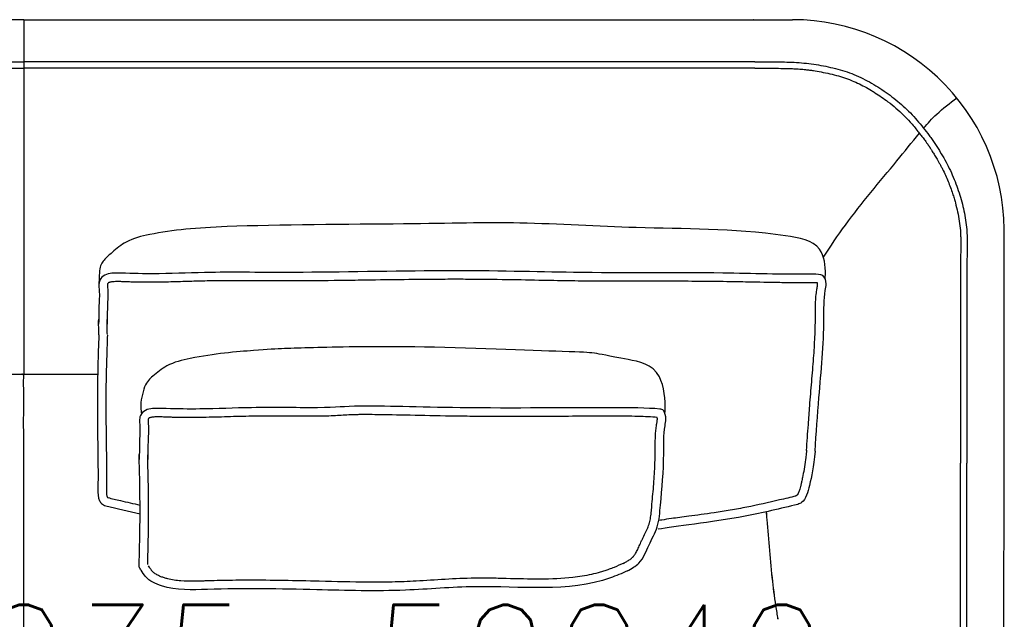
# Model space of a CAD drawing. Extents: x 190269 to 190453, y -196550 to -196448.
# Tile 4 of 4: x 190361 to 190453, y -196505 to -196448. Entities that reach past the tile are written whole.
import ezdxf

# ---------------------------------------------------------------- set-up
doc = ezdxf.new("R2010")
doc.units = 0
doc.header["$LTSCALE"] = 10
doc.layers.add('GIORGETTI', color=29, linetype='CONTINUOUS')
doc.layers.add('TESTI', color=252, linetype='CONTINUOUS')
doc.styles.get("Standard").update_dxf_attribs({"font": 'txt.shx'})

msp = doc.modelspace()

# ---------------------------------------------------------------- linework, layer by layer
at = {"layer": 'GIORGETTI'}
for p, q in [((190360.938, -196448.336), (190288.79, -196448.336)), ((190360.938, -196448.336), (190433.086, -196448.336)), ((190360.938, -196452.304), (190360.938, -196453.208)), ((190360.938, -196452.304), (190360.938, -196453.208)), ((190353.994, -196481.622), (190367.88, -196481.622))]:
    msp.add_line(p, q, dxfattribs=at)
at = {"layer": 'GIORGETTI', "ltscale": 10}
for p, q in [((190360.938, -196449.722), (190360.938, -196481.622)), ((190360.938, -196449.722), (190360.938, -196481.622)), ((190292.341, -196452.303), (190360.938, -196452.303)), ((190429.535, -196452.303), (190360.938, -196452.303)), ((190292.341, -196452.903), (190360.938, -196452.903)), ((190429.535, -196452.903), (190360.938, -196452.903))]:
    msp.add_line(p, q, dxfattribs=at)
for centre, radius, start, end in [((190432.654, -196468.373), 20.294, 99.1454, 99.28394), ((190433.054, -196468.236), 19.9, 357.76635, 89.90688)]:
    msp.add_arc(centre, radius, start, end, dxfattribs=at)
at = {"layer": 'GIORGETTI'}
for points, knots in [([(190360.938, -196448.336), (190360.938, -196448.336), (190360.938, -196448.35), (190360.938, -196448.472), (190360.938, -196448.718), (190360.938, -196449.115)], [-12.929788, -12.929788, -12.929788, -12.929788, -9.910135, -9.910135, 0, 0, 0, 0]), ([(190360.938, -196448.336), (190360.938, -196448.336), (190360.938, -196448.35), (190360.938, -196448.472), (190360.938, -196448.718), (190360.938, -196449.115)], [-12.929788, -12.929788, -12.929788, -12.929788, -9.910135, -9.910135, 0, 0, 0, 0]), ([(190360.938, -196449.115), (190360.938, -196449.33), (190360.938, -196449.706), (190360.938, -196450.771), (190360.938, -196451.461), (190360.938, -196452.304)], [-15.260146, -15.260146, -15.260146, -15.260146, -7.629675, -7.629675, 0, 0, 0, 0]), ([(190360.938, -196449.115), (190360.938, -196449.33), (190360.938, -196449.706), (190360.938, -196450.771), (190360.938, -196451.461), (190360.938, -196452.304)], [-15.260146, -15.260146, -15.260146, -15.260146, -7.629675, -7.629675, 0, 0, 0, 0]), ([(190429.535, -196452.303), (190429.926, -196452.302), (190430.317, -196452.301), (190431.322, -196452.301), (190431.935, -196452.299), (190433.162, -196452.327), (190433.775, -196452.36), (190434.995, -196452.495), (190435.601, -196452.593), (190436.803, -196452.839), (190437.4, -196452.986), (190438.276, -196453.268), (190438.565, -196453.372), (190439.133, -196453.603), (190439.412, -196453.73), (190440.237, -196454.138), (190440.769, -196454.447), (190441.542, -196454.945), (190441.795, -196455.118), (190442.293, -196455.478), (190442.536, -196455.664), (190443.252, -196456.243), (190443.707, -196456.656), (190444.35, -196457.314), (190444.558, -196457.54), (190444.96, -196458.003), (190445.154, -196458.241), (190445.531, -196458.724), (190445.721, -196458.963), (190445.999, -196459.328), (190446.09, -196459.451), (190446.268, -196459.699), (190446.355, -196459.824), (190446.518, -196460.082), (190446.597, -196460.212), (190446.758, -196460.47), (190446.838, -196460.599), (190447.076, -196460.985), (190447.231, -196461.244), (190447.673, -196462.031), (190447.933, -196462.572), (190448.395, -196463.674), (190448.598, -196464.233), (190448.95, -196465.363), (190449.097, -196465.934), (190449.324, -196467.088), (190449.404, -196467.67), (190449.448, -196468.246)], [5.830152, 5.830152, 5.830152, 5.830152, 16.08534, 16.08534, 32.170681, 32.170681, 48.256021, 48.256021, 64.341361, 64.341361, 80.426701, 80.426701, 88.469372, 88.469372, 96.512042, 96.512042, 112.597382, 112.597382, 120.640052, 120.640052, 128.682722, 128.682722, 144.768063, 144.768063, 152.810733, 152.810733, 160.853403, 160.853403, 168.896073, 168.896073, 172.917408, 172.917408, 176.938743, 176.938743, 180.960078, 180.960078, 184.981413, 184.981413, 193.024083, 193.024083, 209.109424, 209.109424, 225.194764, 225.194764, 241.280104, 241.280104, 257.365445, 257.365445, 257.365445, 257.365445]), ([(190360.938, -196453.208), (190360.938, -196454.334), (190360.938, -196455.487), (190360.938, -196458.295), (190360.938, -196459.466), (190360.938, -196459.957)], [-2.224962, -2.224962, -2.224962, -2.224962, -1.348772, -1.348772, -0.062739, -0.062739, -0.062739, -0.062739]), ([(190360.938, -196453.208), (190360.938, -196454.334), (190360.938, -196455.487), (190360.938, -196458.295), (190360.938, -196459.466), (190360.938, -196459.957)], [-2.224962, -2.224962, -2.224962, -2.224962, -1.348772, -1.348772, -0.062739, -0.062739, -0.062739, -0.062739]), ([(190429.536, -196452.903), (190429.903, -196452.902), (190430.269, -196452.901), (190430.786, -196452.901), (190430.939, -196452.901), (190431.242, -196452.901), (190431.394, -196452.901), (190431.847, -196452.902), (190432.149, -196452.905), (190432.62, -196452.915), (190432.791, -196452.92), (190433.131, -196452.933), (190433.301, -196452.941), (190433.663, -196452.964), (190433.856, -196452.978), (190434.133, -196453.004), (190434.217, -196453.013), (190434.363, -196453.029), (190434.424, -196453.036), (190434.546, -196453.051), (190434.607, -196453.058), (190434.79, -196453.082), (190434.912, -196453.099), (190435.278, -196453.154), (190435.521, -196453.195), (190436.04, -196453.293), (190436.316, -196453.351), (190436.861, -196453.477), (190437.132, -196453.546), (190437.655, -196453.697), (190437.909, -196453.778), (190438.274, -196453.908), (190438.389, -196453.951), (190438.732, -196454.086), (190438.959, -196454.184), (190439.407, -196454.394), (190439.628, -196454.506), (190440.067, -196454.742), (190440.284, -196454.866), (190440.604, -196455.06), (190440.71, -196455.125), (190441.026, -196455.325), (190441.233, -196455.462), (190441.641, -196455.745), (190441.842, -196455.891), (190442.55, -196456.433), (190443.038, -196456.853), (190443.707, -196457.51), (190443.913, -196457.725), (190444.238, -196458.085), (190444.362, -196458.229), (190444.606, -196458.521), (190444.726, -196458.67), (190444.925, -196458.922), (190445.009, -196459.029), (190445.171, -196459.237), (190445.252, -196459.34), (190445.414, -196459.55), (190445.496, -196459.658), (190445.605, -196459.805), (190445.634, -196459.845), (190445.699, -196459.935), (190445.735, -196459.986), (190445.805, -196460.086), (190445.839, -196460.135), (190445.883, -196460.202), (190445.895, -196460.22), (190445.913, -196460.249), (190445.92, -196460.26), (190445.93, -196460.275), (190445.933, -196460.281), (190445.94, -196460.291), (190445.943, -196460.297), (190445.953, -196460.312), (190445.96, -196460.323), (190445.979, -196460.354), (190445.993, -196460.376), (190446.032, -196460.439), (190446.059, -196460.482), (190446.104, -196460.555), (190446.123, -196460.585), (190446.18, -196460.676), (190446.217, -196460.735), (190446.29, -196460.854), (190446.327, -196460.913), (190446.436, -196461.09), (190446.508, -196461.208), (190446.673, -196461.482), (190446.764, -196461.638), (190446.879, -196461.841), (190446.904, -196461.888), (190446.956, -196461.982), (190446.981, -196462.029), (190447.057, -196462.171), (190447.106, -196462.267), (190447.251, -196462.554), (190447.343, -196462.748), (190447.517, -196463.132), (190447.598, -196463.323), (190447.755, -196463.707), (190447.83, -196463.9), (190447.972, -196464.285), (190448.039, -196464.477), (190448.15, -196464.812), (190448.195, -196464.955), (190448.282, -196465.24), (190448.323, -196465.383), (190448.441, -196465.813), (190448.512, -196466.101), (190448.697, -196466.967), (190448.786, -196467.551), (190448.841, -196468.182), (190448.846, -196468.237), (190448.85, -196468.291)], [5.830152, 5.830152, 5.830152, 5.830152, 15.431838, 15.431838, 19.423658, 19.423658, 23.415478, 23.415478, 31.399118, 31.399118, 35.976415, 35.976415, 40.553713, 40.553713, 45.783642, 45.783642, 48.100557, 48.100557, 49.766234, 49.766234, 51.431911, 51.431911, 54.763264, 54.763264, 61.425972, 61.425972, 69.009708, 69.009708, 76.593444, 76.593444, 83.89023, 83.89023, 87.289925, 87.289925, 94.089313, 94.089313, 100.888702, 100.888702, 107.688091, 107.688091, 111.060937, 111.060937, 117.80663, 117.80663, 124.552323, 124.552323, 142.04567, 142.04567, 150.141556, 150.141556, 155.315547, 155.315547, 160.489538, 160.489538, 163.973941, 163.973941, 167.458344, 167.458344, 171.108764, 171.108764, 172.467789, 172.467789, 174.18394, 174.18394, 175.90009, 175.90009, 176.528445, 176.528445, 176.90935, 176.90935, 177.076273, 177.076273, 177.243197, 177.243197, 177.577044, 177.577044, 178.244738, 178.244738, 179.580127, 179.580127, 180.513498, 180.513498, 182.380242, 182.380242, 184.246985, 184.246985, 187.980471, 187.980471, 192.965298, 192.965298, 194.462075, 194.462075, 195.958853, 195.958853, 198.952407, 198.952407, 204.939517, 204.939517, 210.718357, 210.718357, 216.497198, 216.497198, 222.18232, 222.18232, 226.381867, 226.381867, 230.581414, 230.581414, 238.980508, 238.980508, 255.778697, 255.778697, 257.365445, 257.365445, 257.365445, 257.365445]), ([(190360.938, -196459.957), (190360.938, -196460.692), (190360.938, -196462.471), (190360.938, -196466.141), (190360.938, -196467.577), (190360.938, -196468.888)], [-11.964004, -11.964004, -11.964004, -11.964004, -4.944179, -4.944179, 0, 0, 0, 0]), ([(190360.938, -196459.957), (190360.938, -196460.692), (190360.938, -196462.471), (190360.938, -196466.141), (190360.938, -196467.577), (190360.938, -196468.888)], [-11.964004, -11.964004, -11.964004, -11.964004, -4.944179, -4.944179, 0, 0, 0, 0]), ([(190360.938, -196468.888), (190360.938, -196470.279), (190360.938, -196471.569), (190360.938, -196474), (190360.938, -196475.107), (190360.938, -196475.904)], [-8.786579, -8.786579, -8.786579, -8.786579, -4.588596, -4.588596, 0, 0, 0, 0]), ([(190360.938, -196468.888), (190360.938, -196470.279), (190360.938, -196471.569), (190360.938, -196474), (190360.938, -196475.107), (190360.938, -196475.904)], [-8.786579, -8.786579, -8.786579, -8.786579, -4.588596, -4.588596, 0, 0, 0, 0]), ([(190448.848, -196468.263), (190448.849, -196468.308), (190448.851, -196468.352), (190448.854, -196468.486), (190448.856, -196468.578), (190448.859, -196468.723), (190448.86, -196468.779), (190448.863, -196468.917), (190448.864, -196469.001), (190448.866, -196469.166), (190448.867, -196469.248), (190448.869, -196469.416), (190448.869, -196469.502), (190448.869, -196469.672), (190448.868, -196469.758), (190448.865, -196470.015), (190448.862, -196470.188), (190448.855, -196470.504), (190448.852, -196470.647), (190448.848, -196470.905), (190448.846, -196471.021), (190448.844, -196471.251), (190448.843, -196471.366), (190448.842, -196471.711), (190448.842, -196471.942), (190448.844, -196472.451), (190448.846, -196472.729), (190448.848, -196473.286), (190448.849, -196473.564), (190448.85, -196474.122), (190448.849, -196474.402), (190448.849, -196475.046), (190448.848, -196475.411), (190448.847, -196475.996), (190448.847, -196476.216), (190448.847, -196476.655), (190448.848, -196476.874), (190448.848, -196477.535), (190448.848, -196477.977), (190448.848, -196479.305), (190448.848, -196480.196), (190448.848, -196481.985), (190448.848, -196482.884), (190448.848, -196485.588), (190448.848, -196487.403), (190448.848, -196489.477), (190448.848, -196489.727), (190448.848, -196489.977)], [0, 0, 0, 0, 1.255836, 1.255836, 3.767507, 3.767507, 5.351333, 5.351333, 7.660443, 7.660443, 9.969554, 9.969554, 12.414665, 12.414665, 14.859776, 14.859776, 19.749998, 19.749998, 23.729271, 23.729271, 26.898495, 26.898495, 30.067719, 30.067719, 36.406168, 36.406168, 44.091852, 44.091852, 51.777535, 51.777535, 59.463219, 59.463219, 69.426732, 69.426732, 75.369356, 75.369356, 81.31198, 81.31198, 93.197227, 93.197227, 116.967722, 116.967722, 140.738217, 140.738217, 188.279206, 188.279206, 194.78332, 194.78332, 194.78332, 194.78332]), ([(190449.448, -196468.246), (190449.451, -196468.357), (190449.453, -196468.466), (190449.459, -196468.685), (190449.461, -196468.794), (190449.464, -196469.014), (190449.466, -196469.124), (190449.468, -196469.344), (190449.469, -196469.453), (190449.469, -196469.999), (190449.455, -196470.432), (190449.441, -196471.303), (190449.441, -196471.742), (190449.445, -196472.622), (190449.448, -196473.064), (190449.451, -196474.391), (190449.447, -196475.28), (190449.447, -196477.075), (190449.448, -196477.98), (190449.448, -196480.707), (190449.448, -196482.545), (190449.448, -196486.244), (190449.448, -196488.106), (190449.448, -196489.977)], [0, 0, 0, 0, 3.043489, 3.043489, 6.086979, 6.086979, 9.130468, 9.130468, 12.173957, 12.173957, 24.347915, 24.347915, 36.521872, 36.521872, 48.69583, 48.69583, 73.043745, 73.043745, 97.39166, 97.39166, 146.08749, 146.08749, 194.78332, 194.78332, 194.78332, 194.78332]), ([(190452.92, -196503.479), (190452.923, -196500.148), (190452.926, -196496.816), (190452.931, -196488.59), (190452.933, -196483.702), (190452.936, -196475.548), (190452.927, -196472.296), (190452.939, -196469.013)], [0, 0, 0, 0, 10.0002, 10.0002, 24.730676, 24.730676, 34.796708, 34.796708, 34.796708, 34.796708]), ([(190360.938, -196475.904), (190360.938, -196476.647), (190360.938, -196478.368), (190360.938, -196480.416), (190360.938, -196480.911), (190360.938, -196481.181)], [-21.891963, -21.891963, -21.891963, -21.891963, -7.673715, -7.673715, 0, 0, 0, 0]), ([(190360.938, -196475.904), (190360.938, -196476.647), (190360.938, -196478.368), (190360.938, -196480.416), (190360.938, -196480.911), (190360.938, -196481.181)], [-21.891963, -21.891963, -21.891963, -21.891963, -7.673715, -7.673715, 0, 0, 0, 0]), ([(190367.988, -196477.925), (190367.925, -196479.855), (190367.793, -196483.878), (190367.905, -196488.742), (190367.918, -196491.954), (190367.885, -196493.292), (190368.263, -196493.829), (190368.491, -196493.938), (190368.641, -196493.986)], [0, 0, 0, 0, 57.994278, 120.908091, 144.78965, 156.092327, 159.134834, 163.784867, 163.784867, 163.784867, 163.784867]), ([(190448.848, -196548.568), (190448.848, -196548.519), (190448.848, -196548.47), (190448.848, -196548.257), (190448.848, -196548.093), (190448.848, -196547.602), (190448.848, -196547.274), (190448.848, -196546.29), (190448.848, -196545.635), (190448.848, -196543.668), (190448.848, -196542.356), (190448.848, -196538.422), (190448.848, -196535.8), (190448.848, -196527.932), (190448.848, -196522.687), (190448.848, -196517.404), (190448.848, -196517.368), (190448.848, -196517.257), (190448.848, -196517.183), (190448.848, -196516.962), (190448.848, -196516.814), (190448.848, -196516.371), (190448.848, -196516.076), (190448.848, -196515.19), (190448.848, -196514.6), (190448.848, -196512.828), (190448.848, -196511.647), (190448.848, -196509.705), (190448.848, -196508.943), (190448.848, -196506.658), (190448.848, -196505.135), (190448.848, -196503.578), (190448.848, -196503.544), (190448.848, -196503.503), (190448.848, -196503.497), (190448.848, -196503.478), (190448.848, -196503.465), (190448.848, -196503.447), (190448.848, -196503.441), (190448.848, -196503.422), (190448.848, -196503.41), (190448.848, -196503.394), (190448.848, -196503.391), (190448.848, -196503.387), (190448.848, -196503.386), (190448.848, -196503.384), (190448.848, -196503.383), (190448.848, -196503.381), (190448.848, -196503.38), (190448.848, -196503.377), (190448.848, -196503.376), (190448.848, -196503.37), (190448.848, -196503.366), (190448.848, -196503.355), (190448.848, -196503.348), (190448.848, -196503.326), (190448.848, -196503.311), (190448.848, -196503.267), (190448.848, -196503.238), (190448.848, -196503.15), (190448.848, -196503.091), (190448.848, -196502.914), (190448.848, -196502.797), (190448.848, -196502.444), (190448.848, -196502.209), (190448.848, -196501.504), (190448.848, -196501.034), (190448.848, -196500.535), (190448.848, -196500.507), (190448.848, -196500.422), (190448.848, -196500.366), (190448.848, -196500.196), (190448.848, -196500.083), (190448.848, -196499.951), (190448.848, -196499.932), (190448.848, -196499.875), (190448.848, -196499.838), (190448.848, -196499.785), (190448.848, -196499.769), (190448.848, -196499.745), (190448.848, -196499.736), (190448.848, -196499.718), (190448.848, -196499.708), (190448.848, -196499.681), (190448.848, -196499.663), (190448.848, -196499.609), (190448.848, -196499.572), (190448.848, -196499.463), (190448.848, -196499.391), (190448.848, -196499.173), (190448.848, -196499.028), (190448.848, -196498.592), (190448.848, -196498.302), (190448.848, -196497.43), (190448.848, -196496.85), (190448.848, -196496.252), (190448.848, -196496.235), (190448.848, -196496.184), (190448.848, -196496.15), (190448.848, -196496.048), (190448.848, -196495.98), (190448.848, -196495.777), (190448.848, -196495.641), (190448.848, -196495.489), (190448.848, -196495.474), (190448.848, -196495.428), (190448.848, -196495.398), (190448.848, -196495.306), (190448.848, -196495.244), (190448.848, -196495.164), (190448.848, -196495.146), (190448.848, -196495.076), (190448.848, -196495.025), (190448.848, -196494.965), (190448.848, -196494.956), (190448.848, -196494.929), (190448.848, -196494.91), (190448.848, -196494.885), (190448.848, -196494.878), (190448.848, -196494.865), (190448.848, -196494.859), (190448.848, -196494.849), (190448.848, -196494.845), (190448.848, -196494.836), (190448.848, -196494.831), (190448.848, -196494.818), (190448.848, -196494.809), (190448.848, -196494.782), (190448.848, -196494.764), (190448.848, -196494.71), (190448.848, -196494.674), (190448.848, -196494.567), (190448.848, -196494.495), (190448.848, -196494.281), (190448.848, -196494.137), (190448.848, -196493.708), (190448.848, -196493.422), (190448.848, -196492.564), (190448.848, -196491.993), (190448.848, -196490.94), (190448.848, -196490.458), (190448.848, -196489.977)], [-450.183132, -450.183132, -450.183132, -450.183132, -448.679052, -448.679052, -443.640239, -443.640239, -433.562614, -433.562614, -413.407363, -413.407363, -373.096862, -373.096862, -292.475859, -292.475859, -131.233853, -131.233853, -130.099335, -130.099335, -127.830299, -127.830299, -123.292226, -123.292226, -114.21608, -114.21608, -96.063788, -96.063788, -59.759205, -59.759205, -36.349436, -36.349436, 10.470103, 10.470103, 11.527243, 11.527243, 11.719942, 11.719942, 12.10534, 12.10534, 12.293088, 12.293088, 12.668584, 12.668584, 12.774258, 12.774258, 12.802416, 12.802416, 12.830652, 12.830652, 12.858888, 12.858888, 12.915359, 12.915359, 13.028302, 13.028302, 13.254187, 13.254187, 13.705957, 13.705957, 14.609499, 14.609499, 16.416581, 16.416581, 20.030746, 20.030746, 27.259076, 27.259076, 41.715736, 41.715736, 42.585906, 42.585906, 44.326246, 44.326246, 47.806926, 47.806926, 48.387011, 48.387011, 49.54718, 49.54718, 50.018293, 50.018293, 50.297535, 50.297535, 50.576777, 50.576777, 51.13526, 51.13526, 52.252228, 52.252228, 54.486163, 54.486163, 58.954034, 58.954034, 67.889776, 67.889776, 85.761259, 85.761259, 86.284503, 86.284503, 87.33099, 87.33099, 89.423966, 89.423966, 93.609917, 93.609917, 94.081583, 94.081583, 95.024915, 95.024915, 96.911578, 96.911578, 97.487303, 97.487303, 99.054981, 99.054981, 99.337662, 99.337662, 99.903022, 99.903022, 100.121673, 100.121673, 100.297826, 100.297826, 100.435756, 100.435756, 100.573687, 100.573687, 100.849549, 100.849549, 101.401271, 101.401271, 102.504717, 102.504717, 104.711608, 104.711608, 109.12539, 109.12539, 117.952954, 117.952954, 135.608083, 135.608083, 150.584598, 150.584598, 150.584598, 150.584598]), ([(190449.448, -196548.804), (190449.448, -196548.759), (190449.448, -196548.713), (190449.448, -196548.667), (190449.448, -196533.572), (190449.448, -196518.478), (190449.448, -196503.383), (190449.448, -196503.383), (190449.448, -196503.383), (190449.448, -196503.383), (190449.448, -196502.82), (190449.448, -196501.605), (190449.448, -196500.063), (190449.448, -196498.105), (190449.448, -196496.474), (190449.448, -196494.519), (190449.448, -196492.565), (190449.448, -196490.944), (190449.448, -196489.977)], [-452.606406, -452.606406, -452.606406, -452.606406, -451.198458, -451.198458, -451.198458, 12.818387, 12.818387, 12.818387, 12.818403, 12.818403, 12.818403, 30.11692, 50.194866, 60.233839, 90.350759, 100.389732, 120.467678, 150.584598, 150.584598, 150.584598, 150.584598]), ([(190430.607, -196494.51), (190430.626, -196494.77), (190430.645, -196495.018), (190430.821, -196497.2), (190430.98, -196499.139), (190431.288, -196501.937), (190431.409, -196502.819), (190431.577, -196503.888), (190431.612, -196504.106), (190431.66, -196504.398), (190431.673, -196504.476), (190431.689, -196504.568), (190431.691, -196504.582), (190431.695, -196504.607), (190431.697, -196504.618), (190431.699, -196504.63), (190431.699, -196504.631), (190431.7, -196504.633), (190431.7, -196504.633), (190431.7, -196504.634), (190431.7, -196504.634), (190431.7, -196504.634), (190431.7, -196504.634), (190431.7, -196504.634), (190431.7, -196504.634), (190431.7, -196504.634)], [4.663637, 4.663637, 4.663637, 4.663637, 5.417618, 5.417618, 11.307948, 11.307948, 13.923237, 13.923237, 14.599459, 14.599459, 14.846457, 14.846457, 14.892761, 14.892761, 14.92654, 14.92654, 14.930762, 14.930762, 14.931818, 14.931818, 14.932345, 14.932345, 14.932609, 14.932609, 14.932768, 14.932768, 14.932768, 14.932768]), ([(190430.609, -196494.51), (190430.628, -196494.77), (190430.648, -196495.018), (190430.823, -196497.2), (190430.982, -196499.139), (190431.29, -196501.937), (190431.411, -196502.819), (190431.579, -196503.888), (190431.614, -196504.106), (190431.663, -196504.398), (190431.675, -196504.476), (190431.691, -196504.568), (190431.693, -196504.582), (190431.698, -196504.607), (190431.699, -196504.618), (190431.701, -196504.63), (190431.702, -196504.631), (190431.702, -196504.633), (190431.702, -196504.633), (190431.702, -196504.634), (190431.702, -196504.634), (190431.702, -196504.634), (190431.702, -196504.634), (190431.702, -196504.634), (190431.702, -196504.634), (190431.702, -196504.634)], [4.663637, 4.663637, 4.663637, 4.663637, 5.417618, 5.417618, 11.307948, 11.307948, 13.923237, 13.923237, 14.599459, 14.599459, 14.846457, 14.846457, 14.892761, 14.892761, 14.92654, 14.92654, 14.930762, 14.930762, 14.931818, 14.931818, 14.932345, 14.932345, 14.932609, 14.932609, 14.932768, 14.932768, 14.932768, 14.932768]), ([(190452.629, -196519.386), (190452.687, -196516.057), (190452.756, -196512.721), (190452.884, -196508.352), (190452.917, -196507.317), (190452.92, -196503.479)], [0, 0, 0, 0, 10.003772, 10.003772, 13.112813, 13.112813, 13.112813, 13.112813])]:
    msp.add_open_spline(points, degree=3, knots=knots, dxfattribs=at)
at = {"layer": 'GIORGETTI', "ltscale": 10}
for points, knots in [([(190445.38, -196458.53), (190445.771, -196458.07), (190446.715, -196457.019), (190447.845, -196456.167), (190448.492, -196455.679)], [281.597209, 281.597209, 281.597209, 281.597209, 299.675296, 323.907341, 323.907341, 323.907341, 323.907341]), ([(190435.986, -196470.641), (190436.639, -196469.611), (190438.775, -196466.465), (190441.971, -196462.728), (190444.276, -196459.856), (190444.986, -196459)], [128.255206, 128.255206, 128.255206, 128.255206, 164.8192, 242.19241, 275.480343, 275.480343, 275.480343, 275.480343]), ([(190436.142, -196472.637), (190436.143, -196472.626), (190436.144, -196472.615), (190436.145, -196472.604), (190436.145, -196472.604), (190436.145, -196472.604), (190436.145, -196472.603), (190436.152, -196472.499), (190436.209, -196471.573), (190435.912, -196469.19), (190428.358, -196467.877), (190419.61, -196468.079), (190407.866, -196467.274), (190397.344, -196467.561), (190380.826, -196467.575), (190374.196, -196468.134), (190370.687, -196468.982), (190369.365, -196470.06), (190368.389, -196470.935), (190368.035, -196471.532), (190368.032, -196472.43), (190368, -196473.138)], [2.615432, 2.615432, 2.615432, 2.615432, 2.941562, 2.941562, 2.941562, 2.950385, 2.950385, 2.950385, 6.109415, 30.639548, 65.032755, 205.48983, 314.505213, 411.706244, 522.607592, 589.040537, 612.197922, 628.604946, 639.534113, 651.378318, 656.787415, 656.787415, 656.787415, 656.787415]), ([(190435.195, -196488.846), (190435.309, -196487.161), (190435.596, -196483.01), (190436.1, -196478.013), (190436.006, -196474.432), (190436.3, -196473.014), (190436.063, -196472.228), (190432.303, -196472.269), (190424.779, -196472.022), (190413.598, -196472.18), (190402.406, -196471.79), (190386.173, -196472.145), (190379.237, -196471.988), (190374.224, -196472.207), (190371.123, -196472.186), (190369.416, -196472.097), (190368.534, -196472.243), (190367.882, -196472.88), (190368.077, -196473.821), (190367.988, -196475.026), (190367.982, -196476.037), (190367.972, -196476.767), (190367.97, -196476.921)], [7.081431, 7.081431, 7.081431, 7.081431, 57.744278, 131.858644, 158.079275, 164.138354, 174.134305, 183.333787, 267.214357, 407.448969, 514.750488, 603.920516, 674.325955, 722.782754, 754.449569, 767.229462, 774.155255, 780.675154, 791.988859, 800.170882, 817.456135, 822.090256, 822.090256, 822.090256, 822.090256]), ([(190435.432, -196473.047), (190435.409, -196473.044), (190435.383, -196473.042), (190435.293, -196473.038), (190435.22, -196473.037), (190435.107, -196473.038), (190435.075, -196473.038), (190434.973, -196473.038), (190434.906, -196473.039), (190434.771, -196473.04), (190434.704, -196473.04), (190434.502, -196473.041), (190434.369, -196473.041), (190433.97, -196473.041), (190433.707, -196473.041), (190432.923, -196473.037), (190432.408, -196473.032), (190430.885, -196473.013), (190429.895, -196472.993), (190428.243, -196472.96), (190427.576, -196472.946), (190426.474, -196472.928), (190426.038, -196472.923), (190425.165, -196472.913), (190424.727, -196472.909), (190423.411, -196472.9), (190422.528, -196472.898), (190419.873, -196472.895), (190418.09, -196472.899), (190415.402, -196472.892), (190414.5, -196472.887), (190413.173, -196472.874), (190412.748, -196472.87), (190411.457, -196472.851), (190410.59, -196472.835), (190407.519, -196472.774), (190405.203, -196472.725), (190401.79, -196472.712), (190401.146, -196472.712), (190399.943, -196472.716), (190399.391, -196472.719), (190398.26, -196472.728), (190397.681, -196472.734), (190395.917, -196472.754), (190394.706, -196472.771), (190392.724, -196472.799), (190391.95, -196472.81), (190389.667, -196472.84), (190388.194, -196472.857), (190386.52, -196472.866), (190386.198, -196472.867), (190385.569, -196472.868), (190385.263, -196472.868), (190384.368, -196472.866), (190383.801, -196472.864), (190382.168, -196472.855), (190381.171, -196472.848), (190379.791, -196472.85), (190379.378, -196472.852), (190378.693, -196472.86), (190378.42, -196472.865), (190377.872, -196472.876), (190377.597, -196472.883), (190376.772, -196472.904), (190376.22, -196472.922), (190375.062, -196472.955), (190374.454, -196472.97), (190373.56, -196472.984), (190373.275, -196472.987), (190372.705, -196472.989), (190372.42, -196472.989), (190371.882, -196472.984), (190371.629, -196472.98), (190371.211, -196472.971), (190371.045, -196472.967), (190370.738, -196472.957), (190370.597, -196472.952), (190370.314, -196472.941), (190370.177, -196472.936), (190369.957, -196472.929), (190369.872, -196472.927), (190369.62, -196472.926), (190369.46, -196472.93), (190369.282, -196472.945), (190369.258, -196472.947), (190369.213, -196472.952), (190369.191, -196472.955), (190369.13, -196472.963), (190369.093, -196472.969), (190369.03, -196472.983), (190369.004, -196472.991), (190368.966, -196473.003), (190368.953, -196473.008), (190368.93, -196473.019), (190368.921, -196473.024), (190368.9, -196473.036), (190368.89, -196473.043), (190368.861, -196473.065), (190368.844, -196473.081), (190368.821, -196473.108), (190368.814, -196473.119), (190368.812, -196473.124), (190368.812, -196473.124), (190368.811, -196473.126), (190368.811, -196473.127), (190368.808, -196473.134), (190368.806, -196473.142), (190368.802, -196473.167), (190368.799, -196473.183), (190368.794, -196473.246), (190368.794, -196473.307), (190368.802, -196473.457), (190368.81, -196473.547), (190368.822, -196473.691), (190368.826, -196473.737), (190368.833, -196473.838), (190368.836, -196473.896), (190368.84, -196474.007), (190368.841, -196474.061), (190368.841, -196474.221), (190368.837, -196474.322), (190368.829, -196474.519), (190368.823, -196474.614), (190368.816, -196474.753), (190368.813, -196474.801), (190368.809, -196474.897), (190368.807, -196474.946), (190368.801, -196475.091), (190368.798, -196475.189), (190368.789, -196475.484), (190368.786, -196475.683), (190368.781, -196476.04), (190368.779, -196476.197), (190368.776, -196476.465), (190368.775, -196476.576), (190368.772, -196476.768), (190368.771, -196476.85), (190368.77, -196476.933)], [178.767049, 178.767049, 178.767049, 178.767049, 179.939254, 179.939254, 182.362627, 182.362627, 183.295476, 183.295476, 185.161173, 185.161173, 187.026871, 187.026871, 190.758265, 190.758265, 198.221055, 198.221055, 213.146634, 213.146634, 242.997791, 242.997791, 263.437674, 263.437674, 276.737762, 276.737762, 290.037849, 290.037849, 316.638024, 316.638024, 369.838373, 369.838373, 396.703912, 396.703912, 409.354905, 409.354905, 435.197167, 435.197167, 498.681301, 498.681301, 512.762113, 512.762113, 523.959142, 523.959142, 535.15617, 535.15617, 557.550227, 557.550227, 571.929346, 571.929346, 600.687585, 600.687585, 607.778449, 607.778449, 614.869312, 614.869312, 629.051038, 629.051038, 657.41449, 657.41449, 669.81147, 669.81147, 678.10032, 678.10032, 686.38917, 686.38917, 702.966869, 702.966869, 721.087361, 721.087361, 729.533078, 729.533078, 737.978796, 737.978796, 745.466949, 745.466949, 750.360716, 750.360716, 754.544187, 754.544187, 758.727658, 758.727658, 761.492589, 761.492589, 767.022451, 767.022451, 767.896471, 767.896471, 768.770491, 768.770491, 770.518531, 770.518531, 772.245292, 772.245292, 773.42906, 773.42906, 774.674949, 774.674949, 775.920838, 775.920838, 778.161008, 778.161008, 780.401178, 780.401178, 781.081684, 781.081684, 781.762189, 781.762189, 783.1232, 783.1232, 784.484211, 784.484211, 787.283355, 787.283355, 790.082499, 790.082499, 791.28176, 791.28176, 792.631941, 792.631941, 793.982123, 793.982123, 796.682486, 796.682486, 799.474136, 799.474136, 800.992185, 800.992185, 802.510233, 802.510233, 805.54633, 805.54633, 811.618523, 811.618523, 816.330548, 816.330548, 819.623983, 819.623983, 822.090256, 822.090256, 822.090256, 822.090256]), ([(190434.397, -196488.793), (190434.452, -196487.976), (190434.508, -196487.159), (190434.609, -196485.756), (190434.652, -196485.17), (190434.727, -196484.21), (190434.757, -196483.835), (190434.819, -196483.086), (190434.851, -196482.712), (190434.946, -196481.594), (190435.009, -196480.851), (190435.087, -196479.779), (190435.11, -196479.448), (190435.17, -196478.458), (190435.201, -196477.798), (190435.222, -196476.935), (190435.226, -196476.732), (190435.229, -196476.404), (190435.23, -196476.279), (190435.23, -196476.027), (190435.23, -196475.899), (190435.232, -196475.513), (190435.234, -196475.25), (190435.247, -196474.874), (190435.251, -196474.764), (190435.27, -196474.432), (190435.288, -196474.208), (190435.326, -196473.897), (190435.337, -196473.812), (190435.355, -196473.694), (190435.36, -196473.661), (190435.376, -196473.563), (190435.387, -196473.502), (190435.406, -196473.391), (190435.414, -196473.34), (190435.426, -196473.254), (190435.43, -196473.218), (190435.434, -196473.168), (190435.435, -196473.151), (190435.436, -196473.111), (190435.435, -196473.088), (190435.433, -196473.06), (190435.433, -196473.053), (190435.432, -196473.047)], [7.081431, 7.081431, 7.081431, 7.081431, 31.60471, 31.60471, 49.183375, 49.183375, 60.429735, 60.429735, 71.676095, 71.676095, 94.168816, 94.168816, 104.203722, 104.203722, 124.273534, 124.273534, 130.473025, 130.473025, 134.264001, 134.264001, 138.054977, 138.054977, 145.636929, 145.636929, 148.722663, 148.722663, 154.89413, 154.89413, 157.186425, 157.186425, 158.065106, 158.065106, 159.822466, 159.822466, 161.579826, 161.579826, 163.154645, 163.154645, 164.077281, 164.077281, 165.588515, 165.588515, 166.12448, 166.12448, 166.12448, 166.12448]), ([(190368.788, -196477.905), (190368.775, -196477.425), (190368.765, -196476.952), (190368.776, -196476.485), (190368.776, -196476.481), (190368.776, -196476.476)], [951.717933, 951.717933, 951.717933, 951.717933, 966.228673, 966.228673, 966.375246, 966.375246, 966.375246, 966.375246]), ([(190368.788, -196477.952), (190368.767, -196478.583), (190368.746, -196479.214), (190368.69, -196481.105), (190368.659, -196482.364), (190368.648, -196484.016), (190368.648, -196484.408), (190368.65, -196485.193), (190368.653, -196485.586), (190368.664, -196486.767), (190368.675, -196487.554), (190368.69, -196488.636), (190368.694, -196488.932), (190368.702, -196489.56), (190368.705, -196489.891), (190368.71, -196490.552), (190368.712, -196490.883), (190368.712, -196491.345), (190368.712, -196491.473), (190368.71, -196491.859), (190368.708, -196492.119), (190368.703, -196492.415), (190368.703, -196492.446), (190368.702, -196492.507), (190368.701, -196492.537), (190368.701, -196492.624), (190368.701, -196492.678), (190368.703, -196492.811), (190368.708, -196492.883), (190368.723, -196493.003), (190368.734, -196493.051), (190368.752, -196493.107), (190368.758, -196493.123), (190368.771, -196493.15), (190368.778, -196493.162), (190368.788, -196493.179), (190368.792, -196493.184), (190368.794, -196493.187)], [0, 0, 0, 0, 18.984208, 18.984208, 56.952623, 56.952623, 68.754229, 68.754229, 80.555835, 80.555835, 104.159048, 104.159048, 113.077078, 113.077078, 123.068771, 123.068771, 133.060464, 133.060464, 136.868447, 136.868447, 144.484413, 144.484413, 145.394653, 145.394653, 146.304894, 146.304894, 148.125375, 148.125375, 151.072844, 151.072844, 154.020313, 154.020313, 155.552621, 155.552621, 156.962415, 156.962415, 158.059221, 158.059221, 158.059221, 158.059221]), ([(190421.109, -196485.285), (190421.116, -196485.187), (190421.171, -196484.264), (190420.875, -196480.818), (190413.321, -196479.506), (190416.407, -196479.708), (190396.997, -196478.903), (190386.475, -196479.189), (190384.636, -196479.204), (190378.006, -196479.763), (190374.498, -196480.61), (190373.175, -196481.689), (190372.2, -196482.563), (190371.848, -196484.593), (190371.962, -196485.164), (190371.983, -196485.343)], [3.155681, 3.155681, 3.155681, 3.155681, 6.109415, 30.639548, 65.032755, 205.48983, 314.505213, 411.706244, 522.607592, 589.040537, 612.197922, 628.604946, 639.534113, 651.378318, 656.787415, 656.787415, 656.787415, 656.787415]), ([(190420.685, -196493.905), (190420.839, -196492.316), (190421.046, -196490.081), (190420.97, -196487.134), (190421.263, -196485.717), (190421.026, -196484.931), (190419.564, -196484.787), (190415.569, -196484.725), (190402.728, -196484.883), (190391.537, -196484.493), (190389.983, -196484.848), (190383.047, -196484.69), (190378.034, -196484.91), (190374.934, -196484.888), (190373.226, -196484.8), (190372.344, -196484.945), (190371.692, -196485.583), (190371.888, -196486.523), (190371.798, -196487.728), (190371.793, -196488.739), (190371.782, -196489.469), (190371.78, -196489.624)], [76.590604, 76.590604, 76.590604, 76.590604, 131.858644, 158.079275, 164.138354, 174.134305, 183.333787, 267.214357, 407.448969, 514.750488, 603.920516, 674.325955, 722.782754, 754.449569, 767.229462, 774.155255, 780.675154, 791.988859, 800.170882, 817.456135, 822.090256, 822.090256, 822.090256, 822.090256]), ([(190420.387, -196485.675), (190419.845, -196485.632), (190419.248, -196485.604), (190417.858, -196485.57), (190417.065, -196485.564), (190415.748, -196485.563), (190415.337, -196485.564), (190414.471, -196485.566), (190414.016, -196485.568), (190412.597, -196485.575), (190411.577, -196485.581), (190408.473, -196485.595), (190406.266, -196485.601), (190403.389, -196485.585), (190402.705, -196485.579), (190400.673, -196485.554), (190399.349, -196485.528), (190396.884, -196485.476), (190395.741, -196485.449), (190394.348, -196485.426), (190393.971, -196485.421), (190393.383, -196485.416), (190393.156, -196485.415), (190392.789, -196485.416), (190392.642, -196485.417), (190392.365, -196485.42), (190392.235, -196485.422), (190391.866, -196485.432), (190391.646, -196485.44), (190391.197, -196485.462), (190390.971, -196485.475), (190390.505, -196485.503), (190390.265, -196485.517), (190389.732, -196485.542), (190389.439, -196485.553), (190388.943, -196485.564), (190388.777, -196485.566), (190388.242, -196485.571), (190387.838, -196485.571), (190386.956, -196485.566), (190386.478, -196485.562), (190384.931, -196485.551), (190383.776, -196485.546), (190382.24, -196485.567), (190381.862, -196485.574), (190381.103, -196485.593), (190380.723, -196485.603), (190379.581, -196485.637), (190378.815, -196485.66), (190377.81, -196485.68), (190377.573, -196485.684), (190376.89, -196485.691), (190376.443, -196485.693), (190375.791, -196485.687), (190375.587, -196485.685), (190375.224, -196485.678), (190375.065, -196485.675), (190374.779, -196485.667), (190374.651, -196485.663), (190374.449, -196485.656), (190374.375, -196485.654), (190374.215, -196485.648), (190374.132, -196485.644), (190373.968, -196485.638), (190373.887, -196485.635), (190373.651, -196485.629), (190373.499, -196485.627), (190373.283, -196485.634), (190373.213, -196485.638), (190373.111, -196485.646), (190373.078, -196485.649), (190373.016, -196485.655), (190372.987, -196485.659), (190372.907, -196485.671), (190372.862, -196485.68), (190372.789, -196485.7), (190372.762, -196485.711), (190372.735, -196485.724), (190372.729, -196485.728), (190372.716, -196485.736), (190372.709, -196485.74), (190372.689, -196485.754), (190372.675, -196485.765), (190372.649, -196485.789), (190372.637, -196485.804), (190372.627, -196485.818), (190372.625, -196485.821), (190372.623, -196485.825), (190372.623, -196485.826), (190372.622, -196485.827), (190372.621, -196485.829), (190372.618, -196485.84), (190372.614, -196485.854), (190372.608, -196485.897), (190372.606, -196485.927), (190372.605, -196486.002), (190372.606, -196486.047), (190372.613, -196486.168), (190372.621, -196486.25), (190372.632, -196486.383), (190372.635, -196486.426), (190372.641, -196486.5), (190372.642, -196486.53), (190372.646, -196486.595), (190372.647, -196486.629), (190372.649, -196486.696), (190372.65, -196486.729), (190372.651, -196486.826), (190372.651, -196486.889), (190372.646, -196487.074), (190372.641, -196487.19), (190372.632, -196487.348), (190372.629, -196487.396), (190372.625, -196487.478), (190372.623, -196487.512), (190372.62, -196487.581), (190372.618, -196487.615), (190372.614, -196487.719), (190372.611, -196487.788), (190372.604, -196487.998), (190372.601, -196488.139), (190372.593, -196488.565), (190372.59, -196488.854), (190372.585, -196489.309), (190372.582, -196489.472), (190372.58, -196489.635)], [187.205418, 187.205418, 187.205418, 187.205418, 225.337544, 225.337544, 263.46967, 263.46967, 279.282505, 279.282505, 295.09534, 295.09534, 326.721011, 326.721011, 387.148635, 387.148635, 406.074062, 406.074062, 443.924916, 443.924916, 481.77577, 481.77577, 497.131922, 497.131922, 507.756623, 507.756623, 515.616473, 515.616473, 523.476324, 523.476324, 539.196024, 539.196024, 557.484132, 557.484132, 575.772239, 575.772239, 594.060347, 594.060347, 602.516603, 602.516603, 619.429116, 619.429116, 636.341629, 636.341629, 671.422895, 671.422895, 682.868249, 682.868249, 694.313603, 694.313603, 717.204311, 717.204311, 724.238741, 724.238741, 737.488547, 737.488547, 743.530061, 743.530061, 748.231771, 748.231771, 751.99779, 751.99779, 754.201108, 754.201108, 756.709774, 756.709774, 759.21844, 759.21844, 764.235772, 764.235772, 766.692251, 766.692251, 767.879052, 767.879052, 769.065854, 769.065854, 771.439457, 771.439457, 773.81306, 773.81306, 774.617262, 774.617262, 775.421464, 775.421464, 777.029869, 777.029869, 779.15603, 779.15603, 780.077107, 780.077107, 780.675174, 780.675174, 781.87131, 781.87131, 783.728078, 783.728078, 785.584845, 785.584845, 787.441613, 787.441613, 790.011927, 790.011927, 791.142925, 791.142925, 791.890493, 791.890493, 792.702476, 792.702476, 793.514458, 793.514458, 795.138423, 795.138423, 798.386353, 798.386353, 799.851568, 799.851568, 800.935996, 800.935996, 802.020424, 802.020424, 804.18928, 804.18928, 808.526992, 808.526992, 817.202415, 817.202415, 822.090256, 822.090256, 822.090256, 822.090256]), ([(190419.888, -196493.828), (190419.92, -196493.507), (190419.95, -196493.19), (190420.037, -196492.244), (190420.088, -196491.619), (190420.145, -196490.67), (190420.16, -196490.358), (190420.178, -196489.827), (190420.184, -196489.611), (190420.19, -196489.276), (190420.191, -196489.161), (190420.194, -196488.749), (190420.192, -196488.438), (190420.201, -196487.794), (190420.21, -196487.459), (190420.243, -196487.034), (190420.25, -196486.951), (190420.275, -196486.702), (190420.296, -196486.533), (190420.328, -196486.334), (190420.333, -196486.303), (190420.343, -196486.246), (190420.348, -196486.218), (190420.361, -196486.138), (190420.37, -196486.089), (190420.383, -196486.005), (190420.387, -196485.97), (190420.394, -196485.913), (190420.396, -196485.891), (190420.399, -196485.846), (190420.399, -196485.826), (190420.398, -196485.784), (190420.397, -196485.763), (190420.393, -196485.719), (190420.391, -196485.697), (190420.387, -196485.675)], [76.590604, 76.590604, 76.590604, 76.590604, 87.767563, 87.767563, 110.121482, 110.121482, 120.873519, 120.873519, 128.09555, 128.09555, 131.876821, 131.876821, 141.40643, 141.40643, 150.936039, 150.936039, 153.21609, 153.21609, 157.776193, 157.776193, 158.582903, 158.582903, 159.389613, 159.389613, 161.003034, 161.003034, 162.383228, 162.383228, 163.468737, 163.468737, 164.749905, 164.749905, 166.031073, 166.031073, 167.424948, 167.424948, 167.424948, 167.424948]), ([(190371.974, -196500.027), (190371.948, -196499.997), (190371.774, -196499.759), (190371.759, -196499.561), (190371.955, -196494.31), (190371.772, -196489.773), (190371.786, -196489.16)], [788.045807, 788.045807, 788.045807, 788.045807, 789.502864, 798.902671, 948.023356, 966.375246, 966.375246, 966.375246, 966.375246]), ([(190372.576, -196499.499), (190372.579, -196499.358), (190372.584, -196499.161), (190372.596, -196498.676), (190372.603, -196498.387), (190372.626, -196497.325), (190372.643, -196496.397), (190372.659, -196494.341), (190372.658, -196493.212), (190372.635, -196491.867), (190372.631, -196491.661), (190372.623, -196491.28), (190372.618, -196491.103), (190372.61, -196490.823), (190372.607, -196490.719), (190372.6, -196490.513), (190372.597, -196490.411), (190372.588, -196490.103), (190372.583, -196489.897), (190372.581, -196489.52), (190372.582, -196489.354), (190372.586, -196489.179)], [813.415018, 813.415018, 813.415018, 813.415018, 831.670575, 831.670575, 849.926133, 849.926133, 891.025641, 891.025641, 932.125149, 932.125149, 939.509439, 939.509439, 945.870716, 945.870716, 949.622249, 949.622249, 953.373781, 953.373781, 960.876847, 960.876847, 966.375246, 966.375246, 966.375246, 966.375246]), ([(190434.4, -196488.759), (190434.388, -196488.865), (190434.377, -196488.967), (190434.343, -196489.263), (190434.32, -196489.447), (190434.253, -196489.967), (190434.208, -196490.27), (190434.117, -196490.82), (190434.071, -196491.068), (190433.993, -196491.446), (190433.963, -196491.584), (190433.921, -196491.772), (190433.91, -196491.822), (190433.875, -196491.972), (190433.851, -196492.069), (190433.804, -196492.255), (190433.779, -196492.344), (190433.721, -196492.535), (190433.686, -196492.632), (190433.614, -196492.797), (190433.578, -196492.864), (190433.522, -196492.949), (190433.501, -196492.975), (190433.474, -196493.003), (190433.466, -196493.01), (190433.449, -196493.024), (190433.442, -196493.03), (190433.423, -196493.042), (190433.411, -196493.049), (190433.377, -196493.066), (190433.353, -196493.077), (190433.324, -196493.087)], [162.522055, 162.522055, 162.522055, 162.522055, 164.181843, 164.181843, 167.501419, 167.501419, 174.140572, 174.140572, 180.779725, 180.779725, 184.740164, 184.740164, 186.168707, 186.168707, 189.025793, 189.025793, 191.882878, 191.882878, 195.629226, 195.629226, 199.375574, 199.375574, 201.98675, 201.98675, 203.247066, 203.247066, 204.680067, 204.680067, 206.113067, 206.113067, 208.060781, 208.060781, 208.060781, 208.060781]), ([(190435.195, -196488.846), (190435.028, -196490.372), (190434.759, -196491.831), (190434.314, -196493.496), (190433.713, -196493.798), (190433.591, -196493.841)], [162.522055, 162.522055, 162.522055, 162.522055, 186.222713, 203.98228, 208.060781, 208.060781, 208.060781, 208.060781]), ([(190433.405, -196493.063), (190432.889, -196493.187), (190432.376, -196493.311), (190430.836, -196493.673), (190429.813, -196493.904), (190428.532, -196494.156), (190428.275, -196494.204), (190427.759, -196494.298), (190427.501, -196494.343), (190426.729, -196494.474), (190426.218, -196494.554), (190424.887, -196494.752), (190424.086, -196494.86), (190422.758, -196495.037), (190422.208, -196495.109), (190421.389, -196495.224), (190421.087, -196495.268), (190420.721, -196495.326), (190420.632, -196495.341), (190420.546, -196495.356)], [0, 0, 0, 0, 15.878869, 15.878869, 47.636607, 47.636607, 55.631409, 55.631409, 63.626211, 63.626211, 79.615815, 79.615815, 106.255774, 106.255774, 127.710488, 127.710488, 142.083596, 142.083596, 146.994159, 146.994159, 146.994159, 146.994159]), ([(190368.794, -196493.187), (190368.797, -196493.189), (190368.801, -196493.191), (190368.82, -196493.201), (190368.846, -196493.212), (190368.884, -196493.224)], [160.783095, 160.783095, 160.783095, 160.783095, 161.662657, 161.662657, 163.784867, 163.784867, 163.784867, 163.784867]), ([(190368.828, -196493.208), (190369.221, -196493.303), (190369.614, -196493.396), (190370.624, -196493.632), (190371.24, -196493.772), (190371.855, -196493.903)], [6.209385, 6.209385, 6.209385, 6.209385, 18.358871, 18.358871, 37.465665, 37.465665, 37.465665, 37.465665]), ([(190417.198, -196499.39), (190417.247, -196499.363), (190417.295, -196499.336), (190417.436, -196499.258), (190417.525, -196499.207), (190417.72, -196499.089), (190417.82, -196499.023), (190417.944, -196498.929), (190417.979, -196498.901), (190418.033, -196498.853), (190418.055, -196498.833), (190418.091, -196498.797), (190418.106, -196498.781), (190418.137, -196498.748), (190418.152, -196498.73), (190418.198, -196498.676), (190418.228, -196498.636), (190418.324, -196498.499), (190418.389, -196498.389), (190418.518, -196498.141), (190418.582, -196498.004), (190418.713, -196497.71), (190418.781, -196497.553), (190418.877, -196497.342), (190418.9, -196497.292), (190418.946, -196497.194), (190418.969, -196497.146), (190419.039, -196497.003), (190419.084, -196496.91), (190419.219, -196496.638), (190419.305, -196496.466), (190419.458, -196496.136), (190419.526, -196495.978), (190419.595, -196495.784), (190419.608, -196495.743), (190419.634, -196495.663), (190419.646, -196495.622), (190419.681, -196495.497), (190419.701, -196495.411), (190419.757, -196495.145), (190419.786, -196494.959), (190419.832, -196494.568), (190419.849, -196494.365), (190419.872, -196494.054), (190419.88, -196493.953), (190419.887, -196493.85)], [0, 0, 0, 0, 1.637604, 1.637604, 4.912813, 4.912813, 9.345927, 9.345927, 11.272946, 11.272946, 12.64556, 12.64556, 13.75727, 13.75727, 14.86898, 14.86898, 17.092401, 17.092401, 21.99967, 21.99967, 26.906938, 26.906938, 31.814207, 31.814207, 33.305244, 33.305244, 34.796281, 34.796281, 37.778354, 37.778354, 43.742501, 43.742501, 49.706647, 49.706647, 51.303251, 51.303251, 52.899854, 52.899854, 56.09306, 56.09306, 62.479474, 62.479474, 68.865887, 68.865887, 71.907443, 71.907443, 71.907443, 71.907443]), ([(190433.591, -196493.841), (190431.942, -196494.238), (190427.031, -196495.418), (190421.998, -196495.893), (190420.473, -196496.182)], [0, 0, 0, 0, 50.860953, 151.372454, 151.372454, 151.372454, 151.372454]), ([(190417.252, -196499.362), (190416.948, -196499.501), (190416.647, -196499.633), (190416.185, -196499.82), (190416.024, -196499.882), (190415.728, -196499.99), (190415.592, -196500.036), (190415.319, -196500.125), (190415.182, -196500.167), (190414.768, -196500.286), (190414.488, -196500.357), (190413.642, -196500.544), (190413.066, -196500.636), (190411.481, -196500.817), (190410.454, -196500.858), (190408.36, -196500.867), (190407.293, -196500.836), (190405.707, -196500.795), (190405.194, -196500.783), (190404.21, -196500.77), (190403.74, -196500.768), (190402.329, -196500.787), (190401.401, -196500.831), (190399.567, -196500.938), (190398.66, -196501), (190397.382, -196501.07), (190397.007, -196501.088), (190396.258, -196501.117), (190395.882, -196501.128), (190394.754, -196501.152), (190393.998, -196501.155), (190391.726, -196501.142), (190390.203, -196501.101), (190387.562, -196501.037), (190386.447, -196501.012), (190384.217, -196500.976), (190383.1, -196500.966), (190381.598, -196500.968), (190381.215, -196500.97), (190380.065, -196500.981), (190379.296, -196500.994), (190378.395, -196501.02), (190378.264, -196501.024), (190378.003, -196501.032), (190377.873, -196501.036), (190377.487, -196501.048), (190377.232, -196501.056), (190376.535, -196501.065), (190376.1, -196501.059), (190375.257, -196500.992), (190374.848, -196500.932), (190374.349, -196500.805), (190374.247, -196500.776), (190374.035, -196500.71), (190373.926, -196500.672), (190373.718, -196500.59), (190373.62, -196500.546), (190373.413, -196500.441), (190373.309, -196500.378), (190373.129, -196500.246), (190373.052, -196500.177), (190372.978, -196500.093), (190372.968, -196500.081), (190372.947, -196500.055), (190372.936, -196500.042), (190372.904, -196499.999), (190372.882, -196499.968), (190372.798, -196499.846), (190372.734, -196499.738), (190372.662, -196499.617)], [10.656418, 10.656418, 10.656418, 10.656418, 20.871998, 20.871998, 26.366676, 26.366676, 31.004935, 31.004935, 35.643194, 35.643194, 44.919712, 44.919712, 63.472749, 63.472749, 95.03818, 95.03818, 126.603612, 126.603612, 141.609503, 141.609503, 155.312877, 155.312877, 182.719624, 182.719624, 210.126371, 210.126371, 221.56425, 221.56425, 233.002129, 233.002129, 255.877888, 255.877888, 301.629406, 301.629406, 335.038664, 335.038664, 368.447922, 368.447922, 379.877331, 379.877331, 402.736149, 402.736149, 406.606178, 406.606178, 410.476206, 410.476206, 418.216262, 418.216262, 431.95824, 431.95824, 445.700218, 445.700218, 449.242637, 449.242637, 453.137952, 453.137952, 457.033266, 457.033266, 461.888161, 461.888161, 466.743056, 466.743056, 467.537992, 467.537992, 468.332928, 468.332928, 469.922799, 469.922799, 474.105433, 474.105433, 474.105433, 474.105433]), ([(190417.584, -196500.09), (190417.057, -196500.331), (190412.621, -196502.221), (190405.283, -196501.199), (190396.178, -196502.076), (190387.779, -196501.821), (190380.183, -196501.695), (190374.696, -196501.976), (190372.521, -196500.943), (190372.097, -196500.233), (190371.974, -196500.027)], [10.656418, 10.656418, 10.656418, 10.656418, 27.983626, 155.424835, 220.532319, 303.868734, 406.408551, 449.538912, 466.982212, 474.105433, 474.105433, 474.105433, 474.105433])]:
    msp.add_open_spline(points, degree=3, knots=knots, dxfattribs=at)
for points in [[(190367.988, -196477.925), (190367.975, -196477.438), (190367.965, -196476.947), (190367.976, -196476.458)], [(190368.641, -196493.986), (190369.711, -196494.242), (190370.781, -196494.495), (190371.855, -196494.721)]]:
    msp.add_open_spline(points, degree=3, dxfattribs=at)
msp.add_spline([(190360.938, -196548.342), (190360.938, -196543.282), (190360.938, -196539.407), (190360.938, -196528.819), (190360.938, -196520.445), (190360.938, -196512.383), (190360.938, -196499.51), (190360.938, -196493.738), (190360.938, -196487.455), (190360.938, -196485.163), (190360.938, -196482.947), (190360.938, -196481.947), (190360.938, -196481.742), (190360.913, -196481.677), (190360.867, -196481.636), (190360.8, -196481.622), (190360.777, -196481.622)], degree=3, dxfattribs=at)
at = {"layer": 'GIORGETTI'}
msp.add_open_spline([(190360.938, -196481.181), (190360.938, -196481.326), (190360.938, -196481.621), (190360.938, -196481.622)], degree=3, dxfattribs=at)
msp.add_open_spline([(190360.938, -196481.181), (190360.938, -196481.326), (190360.938, -196481.621), (190360.938, -196481.622)], degree=3, dxfattribs=at)
msp.add_spline([(190417.584, -196500.09), (190418.669, -196499.35), (190419.614, -196497.655), (190420.38, -196495.955), (190420.685, -196493.905)], degree=3, dxfattribs=at)

# ---------------------------------------------------------------- texts
at = {"layer": 'TESTI', "ltscale": 30, "insert": (190360.938, -196524.929), "char_height": 10, "width": 118.98041, "attachment_point": 5}
msp.add_mtext('59000-59035-59040\\PDRIVE\\P185x101xh95', dxfattribs=at)

doc.saveas('drawing.dxf')
